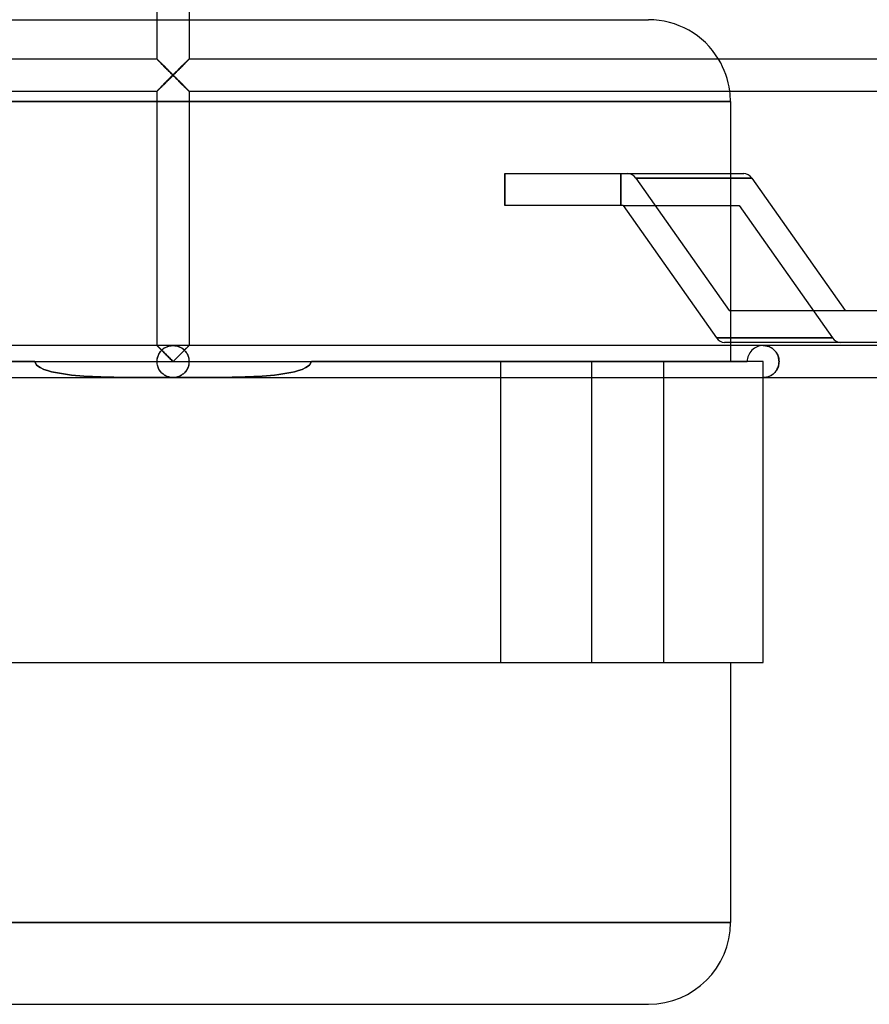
# Model space of a CAD drawing. Header units: millimetres. Extents: x -133 to 133, y -76 to 31.
# Tile 4 of 7: x -10 to 44, y -76 to -14. Entities that reach past the tile are written whole.
import ezdxf

# ---------------------------------------------------------------- set-up
doc = ezdxf.new("R2010")
doc.units = ezdxf.units.MM
doc.layers.add('HIDDEN', color=7, linetype='Continuous')
doc.layers.add('THICK', color=7, linetype='Continuous')

msp = doc.modelspace()

# ---------------------------------------------------------------- linework, layer by layer
at = {"layer": 'HIDDEN'}
for p, q in [((-1, -14.44), (1, -14.44)), ((-0.997, -16.911), (-1, -16.908)), ((-1, -16.908), (-1, -16.908)), ((-1, -16.908), (-1, -16.908)), ((-1, -16.908), (-1, -16.908)), ((-1, -16.908), (-1, -16.908)), ((-1, -16.908), (-0.997, -16.911)), ((-0.997, -16.91), (-1, -16.908)), ((-1, -16.908), (-1, -16.908)), ((-1, -16.908), (-1, -16.908)), ((-1, -16.908), (-1, -16.908)), ((-1, -16.908), (-1, -16.908)), ((-1, -16.908), (-1, -16.908)), ((-1, -16.908), (-1, -16.908)), ((-1, -16.908), (-1, -16.908)), ((-1, -16.908), (-1, -16.908)), ((-0.989, -16.919), (-0.997, -16.91)), ((-0.987, -16.92), (-0.997, -16.911)), ((-0.997, -16.911), (-0.987, -16.92)), ((-0.977, -16.932), (-0.989, -16.919)), ((-0.972, -16.935), (-0.987, -16.92)), ((-0.987, -16.92), (-0.972, -16.935)), ((-0.959, -16.95), (-0.977, -16.932)), ((-0.951, -16.956), (-0.972, -16.935)), ((-0.972, -16.935), (-0.951, -16.956)), ((-0.937, -16.972), (-0.959, -16.95)), ((-0.925, -16.981), (-0.951, -16.956)), ((-0.951, -16.956), (-0.925, -16.981)), ((-0.911, -16.998), (-0.937, -16.972)), ((-0.895, -17.011), (-0.925, -16.981)), ((-0.925, -16.981), (-0.895, -17.011)), ((-0.881, -17.028), (-0.911, -16.998)), ((-0.86, -17.045), (-0.895, -17.011)), ((-0.895, -17.011), (-0.86, -17.045)), ((-0.849, -17.061), (-0.881, -17.028)), ((-0.823, -17.083), (-0.86, -17.045)), ((-0.86, -17.045), (-0.823, -17.083)), ((-0.813, -17.097), (-0.849, -17.061)), ((-0.782, -17.123), (-0.823, -17.083)), ((-0.823, -17.083), (-0.782, -17.123)), ((-0.775, -17.135), (-0.813, -17.097)), ((-0.739, -17.166), (-0.782, -17.123)), ((-0.782, -17.123), (-0.739, -17.166)), ((-0.735, -17.175), (-0.775, -17.135)), ((-0.694, -17.212), (-0.739, -17.166)), ((-0.739, -17.166), (-0.694, -17.212)), ((-0.692, -17.217), (-0.735, -17.175)), ((-0.646, -17.259), (-0.694, -17.212)), ((-0.694, -17.212), (-0.646, -17.259)), ((-0.649, -17.261), (-0.692, -17.217)), ((0.694, -17.212), (0.646, -17.259)), ((0.646, -17.259), (0.694, -17.212)), ((0.692, -17.217), (0.649, -17.261)), ((0.735, -17.175), (0.692, -17.217)), ((0.739, -17.166), (0.694, -17.212)), ((0.694, -17.212), (0.739, -17.166)), ((0.775, -17.135), (0.735, -17.175)), ((0.782, -17.123), (0.739, -17.166)), ((0.739, -17.166), (0.782, -17.123)), ((0.813, -17.097), (0.775, -17.135)), ((0.823, -17.083), (0.782, -17.123)), ((0.782, -17.123), (0.823, -17.083)), ((0.849, -17.061), (0.813, -17.097)), ((0.86, -17.045), (0.823, -17.083)), ((0.823, -17.083), (0.86, -17.045)), ((0.881, -17.028), (0.849, -17.061)), ((0.895, -17.011), (0.86, -17.045)), ((0.86, -17.045), (0.895, -17.011)), ((0.911, -16.998), (0.881, -17.028)), ((0.925, -16.981), (0.895, -17.011)), ((0.895, -17.011), (0.925, -16.981)), ((0.937, -16.972), (0.911, -16.998)), ((0.951, -16.956), (0.925, -16.981)), ((0.925, -16.981), (0.951, -16.956)), ((0.959, -16.95), (0.937, -16.972)), ((0.972, -16.935), (0.951, -16.956)), ((0.951, -16.956), (0.972, -16.935)), ((0.977, -16.932), (0.959, -16.95)), ((0.987, -16.92), (0.972, -16.935)), ((0.972, -16.935), (0.987, -16.92)), ((0.989, -16.919), (0.977, -16.932)), ((0.997, -16.911), (0.987, -16.92)), ((0.987, -16.92), (0.997, -16.911)), ((0.997, -16.91), (0.989, -16.919)), ((1, -16.908), (0.997, -16.911)), ((0.997, -16.911), (1, -16.908)), ((1, -16.908), (0.997, -16.91)), ((1, -16.908), (1, -16.908)), ((1, -16.908), (1, -16.908)), ((1, -16.908), (1, -16.908)), ((1, -16.908), (1, -16.908)), ((1, -16.908), (1, -16.908)), ((1, -16.908), (1, -16.908)), ((1, -16.908), (1, -16.908)), ((1, -16.908), (1, -16.908)), ((1, -16.908), (1, -16.908)), ((1, -16.908), (1, -16.908)), ((1, -16.908), (1, -16.908)), ((1, -16.908), (1, -16.908)), ((-0.603, -17.306), (-0.649, -17.261)), ((-0.597, -17.308), (-0.646, -17.259)), ((-0.646, -17.259), (-0.597, -17.308)), ((-0.557, -17.353), (-0.603, -17.306)), ((-0.547, -17.359), (-0.597, -17.308)), ((-0.597, -17.308), (-0.547, -17.359)), ((-0.509, -17.4), (-0.557, -17.353)), ((-0.495, -17.411), (-0.547, -17.359)), ((-0.547, -17.359), (-0.495, -17.411)), ((-0.461, -17.449), (-0.509, -17.4)), ((-0.442, -17.464), (-0.495, -17.411)), ((-0.495, -17.411), (-0.442, -17.464)), ((-0.411, -17.498), (-0.461, -17.449)), ((-0.389, -17.517), (-0.442, -17.464)), ((-0.442, -17.464), (-0.389, -17.517)), ((-0.361, -17.548), (-0.411, -17.498)), ((-0.334, -17.572), (-0.389, -17.517)), ((-0.389, -17.517), (-0.334, -17.572)), ((-0.311, -17.598), (-0.361, -17.548)), ((-0.279, -17.627), (-0.334, -17.572)), ((-0.334, -17.572), (-0.279, -17.627)), ((-0.26, -17.649), (-0.311, -17.598)), ((-0.224, -17.682), (-0.279, -17.627)), ((-0.279, -17.627), (-0.224, -17.682)), ((-0.208, -17.7), (-0.26, -17.649)), ((-0.168, -17.738), (-0.224, -17.682)), ((-0.224, -17.682), (-0.168, -17.738)), ((-0.156, -17.752), (-0.208, -17.7)), ((-0.112, -17.795), (-0.168, -17.738)), ((-0.168, -17.738), (-0.112, -17.795)), ((-0.104, -17.804), (-0.156, -17.752)), ((-0.056, -17.851), (-0.112, -17.795)), ((-0.112, -17.795), (-0.056, -17.851)), ((-0.052, -17.856), (-0.104, -17.804)), ((0, -17.907), (-0.056, -17.851)), ((-0.056, -17.851), (0, -17.907)), ((0.056, -17.851), (0, -17.907)), ((0, -17.907), (0.056, -17.851)), ((0.104, -17.804), (0.052, -17.856)), ((0.112, -17.795), (0.056, -17.851)), ((0.056, -17.851), (0.112, -17.795)), ((0.156, -17.752), (0.104, -17.804)), ((0.168, -17.738), (0.112, -17.795)), ((0.112, -17.795), (0.168, -17.738)), ((0.208, -17.7), (0.156, -17.752)), ((0.224, -17.682), (0.168, -17.738)), ((0.168, -17.738), (0.224, -17.682)), ((0.26, -17.649), (0.208, -17.7)), ((0.279, -17.627), (0.224, -17.682)), ((0.224, -17.682), (0.279, -17.627)), ((0.311, -17.598), (0.26, -17.649)), ((0.334, -17.572), (0.279, -17.627)), ((0.279, -17.627), (0.334, -17.572)), ((0.361, -17.548), (0.311, -17.598)), ((0.389, -17.517), (0.334, -17.572)), ((0.334, -17.572), (0.389, -17.517)), ((0.411, -17.498), (0.361, -17.548)), ((0.442, -17.464), (0.389, -17.517)), ((0.389, -17.517), (0.442, -17.464)), ((0.461, -17.449), (0.411, -17.498)), ((0.495, -17.411), (0.442, -17.464)), ((0.442, -17.464), (0.495, -17.411)), ((0.509, -17.4), (0.461, -17.449)), ((0.547, -17.359), (0.495, -17.411)), ((0.495, -17.411), (0.547, -17.359)), ((0.557, -17.353), (0.509, -17.4)), ((0.597, -17.308), (0.547, -17.359)), ((0.547, -17.359), (0.597, -17.308)), ((0.603, -17.306), (0.557, -17.353)), ((0.646, -17.259), (0.597, -17.308)), ((0.597, -17.308), (0.646, -17.259)), ((0.649, -17.261), (0.603, -17.306)), ((-0.603, -18.509), (-0.557, -18.462)), ((-0.597, -18.507), (-0.547, -18.456)), ((-0.547, -18.456), (-0.597, -18.507)), ((-0.557, -18.462), (-0.509, -18.415)), ((-0.547, -18.456), (-0.495, -18.404)), ((-0.495, -18.404), (-0.547, -18.456)), ((-0.509, -18.415), (-0.461, -18.366)), ((-0.495, -18.404), (-0.442, -18.351)), ((-0.442, -18.351), (-0.495, -18.404)), ((-0.461, -18.366), (-0.411, -18.317)), ((-0.442, -18.351), (-0.389, -18.298)), ((-0.389, -18.298), (-0.442, -18.351)), ((-0.411, -18.317), (-0.361, -18.267)), ((-0.389, -18.298), (-0.334, -18.243)), ((-0.334, -18.243), (-0.389, -18.298)), ((-0.361, -18.267), (-0.311, -18.217)), ((-0.334, -18.243), (-0.279, -18.188)), ((-0.279, -18.188), (-0.334, -18.243)), ((-0.311, -18.217), (-0.26, -18.166)), ((-0.279, -18.188), (-0.224, -18.133)), ((-0.224, -18.133), (-0.279, -18.188)), ((-0.26, -18.166), (-0.208, -18.115)), ((-0.224, -18.133), (-0.168, -18.077)), ((-0.168, -18.077), (-0.224, -18.133)), ((-0.208, -18.115), (-0.156, -18.063)), ((-0.168, -18.077), (-0.112, -18.02)), ((-0.112, -18.02), (-0.168, -18.077)), ((-0.156, -18.063), (-0.104, -18.011)), ((-0.112, -18.02), (-0.056, -17.964)), ((-0.056, -17.964), (-0.112, -18.02)), ((-0.104, -18.011), (-0.052, -17.959)), ((-0.056, -17.964), (0, -17.907)), ((0, -17.907), (-0.056, -17.964)), ((0, -17.907), (-0.052, -17.856)), ((-0.052, -17.959), (0, -17.907)), ((0.052, -17.856), (0, -17.907)), ((0, -17.907), (0.052, -17.959)), ((0, -17.907), (0.056, -17.964)), ((0.056, -17.964), (0, -17.907)), ((0.052, -17.959), (0.104, -18.011)), ((0.056, -17.964), (0.112, -18.02)), ((0.112, -18.02), (0.056, -17.964)), ((0.104, -18.011), (0.156, -18.063)), ((0.112, -18.02), (0.168, -18.077)), ((0.168, -18.077), (0.112, -18.02)), ((0.156, -18.063), (0.208, -18.115)), ((0.168, -18.077), (0.224, -18.133)), ((0.224, -18.133), (0.168, -18.077)), ((0.208, -18.115), (0.26, -18.166)), ((0.224, -18.133), (0.279, -18.188)), ((0.279, -18.188), (0.224, -18.133)), ((0.26, -18.166), (0.311, -18.217)), ((0.279, -18.188), (0.334, -18.243)), ((0.334, -18.243), (0.279, -18.188)), ((0.311, -18.217), (0.361, -18.267)), ((0.334, -18.243), (0.389, -18.298)), ((0.389, -18.298), (0.334, -18.243)), ((0.361, -18.267), (0.411, -18.317)), ((0.389, -18.298), (0.442, -18.351)), ((0.442, -18.351), (0.389, -18.298)), ((0.411, -18.317), (0.461, -18.366)), ((0.442, -18.351), (0.495, -18.404)), ((0.495, -18.404), (0.442, -18.351)), ((0.461, -18.366), (0.509, -18.415)), ((0.495, -18.404), (0.547, -18.456)), ((0.547, -18.456), (0.495, -18.404)), ((0.509, -18.415), (0.557, -18.462)), ((0.547, -18.456), (0.597, -18.507)), ((0.597, -18.507), (0.547, -18.456)), ((0.557, -18.462), (0.603, -18.509)), ((-1, -18.908), (-0.997, -18.904)), ((-0.997, -18.904), (-1, -18.908)), ((-1, -18.908), (-0.997, -18.905)), ((-1, -18.908), (-1, -18.908)), ((-1, -18.908), (-1, -18.908)), ((-1, -18.908), (-1, -18.908)), ((-1, -18.908), (-1, -18.908)), ((-1, -18.908), (-1, -18.908)), ((-1, -18.908), (-1, -18.908)), ((-1, -18.908), (-1, -18.908)), ((-1, -18.908), (-1, -18.908)), ((-1, -18.908), (-1, -18.908)), ((-1, -18.908), (-1, -18.908)), ((-1, -18.908), (-1, -18.908)), ((-1, -18.908), (-1, -18.908)), ((-0.997, -18.904), (-0.987, -18.895)), ((-0.987, -18.895), (-0.997, -18.904)), ((-0.997, -18.905), (-0.989, -18.896)), ((-0.989, -18.896), (-0.977, -18.883)), ((-0.987, -18.895), (-0.972, -18.88)), ((-0.972, -18.88), (-0.987, -18.895)), ((-0.977, -18.883), (-0.959, -18.865)), ((-0.972, -18.88), (-0.951, -18.859)), ((-0.951, -18.859), (-0.972, -18.88)), ((-0.959, -18.865), (-0.937, -18.843)), ((-0.951, -18.859), (-0.925, -18.834)), ((-0.925, -18.834), (-0.951, -18.859)), ((-0.937, -18.843), (-0.911, -18.817)), ((-0.925, -18.834), (-0.895, -18.804)), ((-0.895, -18.804), (-0.925, -18.834)), ((-0.911, -18.817), (-0.881, -18.787)), ((-0.895, -18.804), (-0.86, -18.77)), ((-0.86, -18.77), (-0.895, -18.804)), ((-0.881, -18.787), (-0.849, -18.754)), ((-0.86, -18.77), (-0.823, -18.732)), ((-0.823, -18.732), (-0.86, -18.77)), ((-0.849, -18.754), (-0.813, -18.718)), ((-0.823, -18.732), (-0.782, -18.692)), ((-0.782, -18.692), (-0.823, -18.732)), ((-0.813, -18.718), (-0.775, -18.68)), ((-0.782, -18.692), (-0.739, -18.649)), ((-0.739, -18.649), (-0.782, -18.692)), ((-0.775, -18.68), (-0.735, -18.64)), ((-0.739, -18.649), (-0.694, -18.603)), ((-0.694, -18.603), (-0.739, -18.649)), ((-0.735, -18.64), (-0.692, -18.598)), ((-0.694, -18.603), (-0.646, -18.556)), ((-0.646, -18.556), (-0.694, -18.603)), ((-0.692, -18.598), (-0.649, -18.554)), ((-0.649, -18.554), (-0.603, -18.509)), ((-0.646, -18.556), (-0.597, -18.507)), ((-0.597, -18.507), (-0.646, -18.556)), ((0.597, -18.507), (0.646, -18.556)), ((0.646, -18.556), (0.597, -18.507)), ((0.603, -18.509), (0.649, -18.554)), ((0.646, -18.556), (0.694, -18.603)), ((0.694, -18.603), (0.646, -18.556)), ((0.649, -18.554), (0.692, -18.598)), ((0.692, -18.598), (0.735, -18.64)), ((0.694, -18.603), (0.739, -18.649)), ((0.739, -18.649), (0.694, -18.603)), ((0.735, -18.64), (0.775, -18.68)), ((0.739, -18.649), (0.782, -18.692)), ((0.782, -18.692), (0.739, -18.649)), ((0.775, -18.68), (0.813, -18.718)), ((0.782, -18.692), (0.823, -18.732)), ((0.823, -18.732), (0.782, -18.692)), ((0.813, -18.718), (0.849, -18.754)), ((0.823, -18.732), (0.86, -18.77)), ((0.86, -18.77), (0.823, -18.732)), ((0.849, -18.754), (0.881, -18.787)), ((0.86, -18.77), (0.895, -18.804)), ((0.895, -18.804), (0.86, -18.77)), ((0.881, -18.787), (0.911, -18.817)), ((0.895, -18.804), (0.925, -18.834)), ((0.925, -18.834), (0.895, -18.804)), ((0.911, -18.817), (0.937, -18.843)), ((0.925, -18.834), (0.951, -18.859)), ((0.951, -18.859), (0.925, -18.834)), ((0.937, -18.843), (0.959, -18.865)), ((0.951, -18.859), (0.972, -18.88)), ((0.972, -18.88), (0.951, -18.859)), ((0.959, -18.865), (0.977, -18.883)), ((0.972, -18.88), (0.987, -18.895)), ((0.987, -18.895), (0.972, -18.88)), ((0.977, -18.883), (0.989, -18.896)), ((0.987, -18.895), (0.997, -18.904)), ((0.997, -18.904), (0.987, -18.895)), ((0.989, -18.896), (0.997, -18.905)), ((0.997, -18.904), (1, -18.908)), ((1, -18.908), (0.997, -18.904)), ((0.997, -18.905), (1, -18.908)), ((1, -18.908), (1, -18.908)), ((1, -18.908), (1, -18.908)), ((1, -18.908), (1, -18.908)), ((1, -18.908), (1, -18.908)), ((1, -18.908), (1, -18.908)), ((1, -18.908), (1, -18.908)), ((1, -18.908), (1, -18.908)), ((1, -18.908), (1, -18.908)), ((1, -18.908), (1, -18.908)), ((1, -18.908), (1, -18.908)), ((1, -18.908), (1, -18.908)), ((1, -18.908), (1, -18.908)), ((0, -19.565), (-34.85, -19.565)), ((-1, -19.565), (0, -19.565)), ((0, -19.565), (1, -19.565)), ((34.85, -19.565), (0, -19.565)), ((20.751, -24.065), (20.751, -26.065)), ((27.999, -24.065), (27.999, -26.065)), ((27.999, -26.065), (27.999, -24.065)), ((28.935, -24.358), (34.773, -32.615)), ((36.182, -24.358), (28.935, -24.358)), ((34.85, -24.065), (34.85, -34.615)), ((28.142, -26.065), (35.389, -26.065)), ((35.389, -26.065), (41.228, -34.322)), ((35.389, -26.065), (41.228, -34.322)), ((41.228, -34.322), (33.98, -34.322)), ((33.98, -34.322), (41.228, -34.322)), ((-0.997, -34.818), (-1, -34.815)), ((-0.999, -34.816), (-1, -34.815)), ((-1, -34.815), (-1, -34.815)), ((-1, -34.815), (-1, -34.815)), ((-1, -34.815), (-1, -34.815)), ((-1, -34.815), (-1, -34.815)), ((-1, -34.815), (-1, -34.815)), ((-1, -34.815), (-1, -34.815)), ((-1, -34.815), (-1, -34.815)), ((-1, -34.815), (-1, -34.815)), ((-1, -34.815), (-1, -34.815)), ((-1, -34.815), (-1, -34.815)), ((-1, -34.815), (-1, -34.815)), ((-1, -34.815), (-1, -34.815)), ((-1, -34.815), (-0.999, -34.816)), ((0, -34.815), (-1, -34.815)), ((-0.995, -34.819), (-0.999, -34.816)), ((-0.999, -34.816), (-0.995, -34.819)), ((-0.99, -34.826), (-0.997, -34.818)), ((-0.99, -34.825), (-0.995, -34.819)), ((-0.995, -34.819), (-0.99, -34.825)), ((-0.982, -34.832), (-0.99, -34.825)), ((-0.99, -34.825), (-0.982, -34.832)), ((-0.977, -34.839), (-0.99, -34.826)), ((-0.972, -34.842), (-0.982, -34.832)), ((-0.982, -34.832), (-0.972, -34.842)), ((-0.959, -34.857), (-0.977, -34.839)), ((-0.96, -34.853), (-0.972, -34.842)), ((-0.972, -34.842), (-0.96, -34.853)), ((-0.947, -34.867), (-0.96, -34.853)), ((-0.96, -34.853), (-0.947, -34.867)), ((-0.937, -34.879), (-0.959, -34.857)), ((-0.932, -34.882), (-0.947, -34.867)), ((-0.947, -34.867), (-0.932, -34.882)), ((-0.911, -34.905), (-0.937, -34.879)), ((-0.915, -34.899), (-0.932, -34.882)), ((-0.932, -34.882), (-0.915, -34.899)), ((-0.896, -34.917), (-0.915, -34.899)), ((-0.915, -34.899), (-0.896, -34.917)), ((-0.882, -34.935), (-0.911, -34.905)), ((-0.876, -34.937), (-0.896, -34.917)), ((-0.896, -34.917), (-0.876, -34.937)), ((-0.849, -34.968), (-0.882, -34.935)), ((-0.855, -34.958), (-0.876, -34.937)), ((-0.876, -34.937), (-0.855, -34.958)), ((-0.833, -34.98), (-0.855, -34.958)), ((-0.855, -34.958), (-0.833, -34.98)), ((-0.814, -35.003), (-0.849, -34.968)), ((-0.809, -35.004), (-0.833, -34.98)), ((-0.833, -34.98), (-0.809, -35.004)), ((-0.776, -35.042), (-0.814, -35.003)), ((-0.785, -35.028), (-0.809, -35.004)), ((-0.809, -35.004), (-0.785, -35.028)), ((-0.759, -35.053), (-0.785, -35.028)), ((-0.785, -35.028), (-0.759, -35.053)), ((-0.735, -35.082), (-0.776, -35.042)), ((-0.733, -35.08), (-0.759, -35.053)), ((-0.759, -35.053), (-0.733, -35.08)), ((-0.693, -35.124), (-0.735, -35.082)), ((-0.706, -35.107), (-0.733, -35.08)), ((-0.733, -35.08), (-0.706, -35.107)), ((-0.703, -35.104), (-0.661, -35.064)), ((-0.661, -35.064), (-0.617, -35.028)), ((-0.617, -35.028), (-0.571, -34.994)), ((-0.571, -34.994), (-0.525, -34.964)), ((-0.525, -34.964), (-0.477, -34.936)), ((-0.477, -34.936), (-0.428, -34.911)), ((-0.428, -34.911), (-0.377, -34.889)), ((-0.377, -34.889), (-0.326, -34.87)), ((-0.326, -34.87), (-0.273, -34.853)), ((-0.273, -34.853), (-0.22, -34.839)), ((-0.22, -34.839), (-0.166, -34.829)), ((-0.166, -34.829), (-0.111, -34.821)), ((-0.111, -34.821), (-0.055, -34.817)), ((-0.055, -34.817), (0, -34.815)), ((0, -34.815), (0.055, -34.817)), ((1, -34.815), (0, -34.815)), ((0.055, -34.817), (0.111, -34.821)), ((0.111, -34.821), (0.166, -34.829)), ((0.166, -34.829), (0.22, -34.839)), ((0.22, -34.839), (0.273, -34.853)), ((0.273, -34.853), (0.326, -34.87)), ((0.326, -34.87), (0.377, -34.889)), ((0.377, -34.889), (0.428, -34.911)), ((0.428, -34.911), (0.477, -34.936)), ((0.477, -34.936), (0.525, -34.964)), ((0.525, -34.964), (0.571, -34.994)), ((0.571, -34.994), (0.617, -35.028)), ((0.617, -35.028), (0.661, -35.064)), ((0.661, -35.064), (0.703, -35.104)), ((0.735, -35.082), (0.693, -35.124)), ((0.733, -35.08), (0.706, -35.107)), ((0.706, -35.107), (0.733, -35.08)), ((0.759, -35.053), (0.733, -35.08)), ((0.733, -35.08), (0.759, -35.053)), ((0.776, -35.042), (0.735, -35.082)), ((0.785, -35.028), (0.759, -35.053)), ((0.759, -35.053), (0.785, -35.028)), ((0.814, -35.003), (0.776, -35.042)), ((0.809, -35.004), (0.785, -35.028)), ((0.785, -35.028), (0.809, -35.004)), ((0.833, -34.98), (0.809, -35.004)), ((0.809, -35.004), (0.833, -34.98)), ((0.849, -34.968), (0.814, -35.003)), ((0.855, -34.958), (0.833, -34.98)), ((0.833, -34.98), (0.855, -34.958)), ((0.882, -34.935), (0.849, -34.968)), ((0.876, -34.937), (0.855, -34.958)), ((0.855, -34.958), (0.876, -34.937)), ((0.896, -34.917), (0.876, -34.937)), ((0.876, -34.937), (0.896, -34.917)), ((0.911, -34.905), (0.882, -34.935)), ((0.915, -34.899), (0.896, -34.917)), ((0.896, -34.917), (0.915, -34.899)), ((0.937, -34.879), (0.911, -34.905)), ((0.932, -34.882), (0.915, -34.899)), ((0.915, -34.899), (0.932, -34.882)), ((0.947, -34.867), (0.932, -34.882)), ((0.932, -34.882), (0.947, -34.867)), ((0.959, -34.857), (0.937, -34.879)), ((0.96, -34.853), (0.947, -34.867)), ((0.947, -34.867), (0.96, -34.853)), ((0.977, -34.839), (0.959, -34.857)), ((0.972, -34.842), (0.96, -34.853)), ((0.96, -34.853), (0.972, -34.842)), ((0.982, -34.832), (0.972, -34.842)), ((0.972, -34.842), (0.982, -34.832)), ((0.99, -34.826), (0.977, -34.839)), ((0.99, -34.825), (0.982, -34.832)), ((0.982, -34.832), (0.99, -34.825)), ((0.997, -34.818), (0.99, -34.826)), ((0.995, -34.819), (0.99, -34.825)), ((0.99, -34.825), (0.995, -34.819)), ((0.999, -34.816), (0.995, -34.819)), ((0.995, -34.819), (0.999, -34.816)), ((1, -34.815), (0.997, -34.818)), ((1, -34.815), (0.999, -34.816)), ((0.999, -34.816), (1, -34.815)), ((1, -34.815), (1, -34.815)), ((1, -34.815), (1, -34.815)), ((1, -34.815), (1, -34.815)), ((1, -34.815), (1, -34.815)), ((1, -34.815), (1, -34.815)), ((1, -34.815), (1, -34.815)), ((1, -34.815), (1, -34.815)), ((1, -34.815), (1, -34.815)), ((1, -34.815), (1, -34.815)), ((1, -34.815), (1, -34.815)), ((1, -34.815), (1, -34.815)), ((1, -34.815), (1, -34.815)), ((34.85, -34.815), (34.85, -35.815)), ((36.9, -34.815), (36.95, -34.816)), ((36.952, -34.816), (36.9, -34.815)), ((36.95, -34.816), (37, -34.82)), ((37.004, -34.82), (36.952, -34.816)), ((37, -34.82), (37.05, -34.826)), ((37.056, -34.827), (37.004, -34.82)), ((37.05, -34.826), (37.1, -34.835)), ((37.107, -34.837), (37.056, -34.827)), ((37.1, -34.835), (37.149, -34.847)), ((37.158, -34.849), (37.107, -34.837)), ((37.149, -34.847), (37.198, -34.861)), ((37.209, -34.864), (37.158, -34.849)), ((37.198, -34.861), (37.246, -34.877)), ((37.259, -34.882), (37.209, -34.864)), ((37.246, -34.877), (37.294, -34.897)), ((37.309, -34.903), (37.259, -34.882)), ((37.294, -34.897), (37.342, -34.919)), ((37.358, -34.927), (37.309, -34.903)), ((37.342, -34.919), (37.388, -34.944)), ((37.406, -34.954), (37.358, -34.927)), ((37.388, -34.944), (37.434, -34.972)), ((37.453, -34.985), (37.406, -34.954)), ((37.434, -34.972), (37.479, -35.003)), ((37.499, -35.018), (37.453, -34.985)), ((37.479, -35.003), (37.522, -35.036)), ((37.543, -35.054), (37.499, -35.018)), ((37.522, -35.036), (37.564, -35.073)), ((37.587, -35.094), (37.543, -35.054)), ((37.564, -35.073), (37.605, -35.113)), ((-0.997, -35.744), (-0.99, -35.673)), ((-0.996, -35.722), (-0.99, -35.676)), ((-0.99, -35.673), (-0.977, -35.604)), ((-0.99, -35.676), (-0.983, -35.63)), ((-0.983, -35.63), (-0.973, -35.586)), ((-0.977, -35.604), (-0.96, -35.537)), ((-0.973, -35.586), (-0.962, -35.541)), ((-0.962, -35.541), (-0.949, -35.498)), ((-0.96, -35.537), (-0.939, -35.472)), ((-0.949, -35.498), (-0.933, -35.456)), ((-0.939, -35.472), (-0.914, -35.41)), ((-0.933, -35.456), (-0.917, -35.416)), ((-0.917, -35.416), (-0.899, -35.376)), ((-0.914, -35.41), (-0.886, -35.351)), ((-0.899, -35.376), (-0.879, -35.338)), ((-0.886, -35.351), (-0.854, -35.295)), ((-0.879, -35.338), (-0.858, -35.302)), ((-0.858, -35.302), (-0.836, -35.267)), ((-0.854, -35.295), (-0.82, -35.242)), ((-0.836, -35.267), (-0.813, -35.232)), ((-0.82, -35.242), (-0.783, -35.193)), ((-0.813, -35.232), (-0.788, -35.199)), ((-0.788, -35.199), (-0.762, -35.167)), ((-0.783, -35.193), (-0.744, -35.147)), ((-0.762, -35.167), (-0.735, -35.137)), ((-0.744, -35.147), (-0.703, -35.104)), ((-0.735, -35.137), (-0.706, -35.107)), ((-0.649, -35.168), (-0.693, -35.124)), ((-0.604, -35.213), (-0.649, -35.168)), ((-0.558, -35.259), (-0.604, -35.213)), ((-0.51, -35.307), (-0.558, -35.259)), ((-0.461, -35.356), (-0.51, -35.307)), ((-0.412, -35.405), (-0.461, -35.356)), ((-0.362, -35.455), (-0.412, -35.405)), ((-0.311, -35.505), (-0.362, -35.455)), ((-0.26, -35.556), (-0.311, -35.505)), ((-0.208, -35.608), (-0.26, -35.556)), ((-0.156, -35.659), (-0.208, -35.608)), ((-0.104, -35.711), (-0.156, -35.659)), ((0.156, -35.659), (0.104, -35.711)), ((0.208, -35.608), (0.156, -35.659)), ((0.26, -35.556), (0.208, -35.608)), ((0.311, -35.505), (0.26, -35.556)), ((0.362, -35.455), (0.311, -35.505)), ((0.412, -35.405), (0.362, -35.455)), ((0.461, -35.356), (0.412, -35.405)), ((0.51, -35.307), (0.461, -35.356)), ((0.558, -35.259), (0.51, -35.307)), ((0.604, -35.213), (0.558, -35.259)), ((0.649, -35.168), (0.604, -35.213)), ((0.693, -35.124), (0.649, -35.168)), ((0.703, -35.104), (0.744, -35.147)), ((0.706, -35.107), (0.735, -35.137)), ((0.735, -35.137), (0.762, -35.167)), ((0.744, -35.147), (0.783, -35.193)), ((0.762, -35.167), (0.788, -35.199)), ((0.783, -35.193), (0.82, -35.242)), ((0.788, -35.199), (0.813, -35.232)), ((0.813, -35.232), (0.836, -35.267)), ((0.82, -35.242), (0.854, -35.295)), ((0.836, -35.267), (0.858, -35.302)), ((0.854, -35.295), (0.886, -35.351)), ((0.858, -35.302), (0.879, -35.338)), ((0.879, -35.338), (0.899, -35.376)), ((0.886, -35.351), (0.914, -35.41)), ((0.899, -35.376), (0.917, -35.416)), ((0.914, -35.41), (0.939, -35.472)), ((0.917, -35.416), (0.933, -35.456)), ((0.933, -35.456), (0.949, -35.498)), ((0.939, -35.472), (0.96, -35.537)), ((0.949, -35.498), (0.962, -35.541)), ((0.96, -35.537), (0.977, -35.604)), ((0.962, -35.541), (0.973, -35.586)), ((0.973, -35.586), (0.983, -35.63)), ((0.977, -35.604), (0.99, -35.673)), ((0.983, -35.63), (0.99, -35.676)), ((0.99, -35.673), (0.997, -35.744)), ((0.99, -35.676), (0.996, -35.722)), ((37.628, -35.137), (37.587, -35.094)), ((37.605, -35.113), (37.644, -35.156)), ((37.668, -35.184), (37.628, -35.137)), ((37.644, -35.156), (37.682, -35.202)), ((37.705, -35.234), (37.668, -35.184)), ((37.682, -35.202), (37.717, -35.251)), ((37.74, -35.287), (37.705, -35.234)), ((37.717, -35.251), (37.75, -35.304)), ((37.772, -35.344), (37.74, -35.287)), ((37.75, -35.304), (37.78, -35.359)), ((37.801, -35.404), (37.772, -35.344)), ((37.78, -35.359), (37.807, -35.418)), ((37.826, -35.467), (37.801, -35.404)), ((37.807, -35.418), (37.83, -35.479)), ((37.847, -35.533), (37.826, -35.467)), ((37.83, -35.479), (37.85, -35.543)), ((37.864, -35.601), (37.847, -35.533)), ((37.85, -35.543), (37.866, -35.609)), ((37.877, -35.671), (37.864, -35.601)), ((37.866, -35.609), (37.877, -35.677)), ((37.884, -35.743), (37.877, -35.671)), ((37.877, -35.677), (37.884, -35.745)), ((-35.9, -35.815), (35.9, -35.815)), ((-8.649, -35.815), (-20.5, -35.815)), ((-8.532, -36.044), (-8.649, -35.815)), ((-8.649, -35.815), (-8.532, -36.044)), ((-8.312, -36.196), (-8.532, -36.044)), ((-8.532, -36.044), (-8.312, -36.196)), ((-8.076, -36.302), (-8.312, -36.196)), ((-8.312, -36.196), (-8.076, -36.302)), ((-7.84, -36.382), (-8.076, -36.302)), ((-8.076, -36.302), (-7.84, -36.382)), ((-1, -35.815), (-0.997, -35.744)), ((-1, -35.815), (-0.999, -35.768)), ((-0.997, -35.891), (-1, -35.815)), ((-0.997, -35.888), (-1, -35.815)), ((-0.999, -35.768), (-0.996, -35.722)), ((-0.989, -35.96), (-0.997, -35.888)), ((-0.989, -35.966), (-0.997, -35.891)), ((-0.977, -36.03), (-0.989, -35.96)), ((-0.975, -36.039), (-0.989, -35.966)), ((-0.959, -36.098), (-0.977, -36.03)), ((-0.956, -36.11), (-0.975, -36.039)), ((-0.937, -36.164), (-0.959, -36.098)), ((-0.932, -36.178), (-0.956, -36.11)), ((-0.911, -36.227), (-0.937, -36.164)), ((-0.904, -36.242), (-0.932, -36.178)), ((-0.881, -36.287), (-0.911, -36.227)), ((-0.872, -36.304), (-0.904, -36.242)), ((-0.849, -36.344), (-0.881, -36.287)), ((-0.837, -36.362), (-0.872, -36.304)), ((-0.052, -35.763), (-0.104, -35.711)), ((0, -35.815), (-0.052, -35.763)), ((0.052, -35.763), (0, -35.815)), ((0.104, -35.711), (0.052, -35.763)), ((0.872, -36.304), (0.837, -36.362)), ((0.881, -36.287), (0.849, -36.344)), ((0.904, -36.242), (0.872, -36.304)), ((0.911, -36.227), (0.881, -36.287)), ((0.932, -36.178), (0.904, -36.242)), ((0.937, -36.164), (0.911, -36.227)), ((0.956, -36.11), (0.932, -36.178)), ((0.959, -36.098), (0.937, -36.164)), ((0.975, -36.039), (0.956, -36.11)), ((0.977, -36.03), (0.959, -36.098)), ((0.989, -35.966), (0.975, -36.039)), ((0.989, -35.96), (0.977, -36.03)), ((0.997, -35.888), (0.989, -35.96)), ((0.997, -35.891), (0.989, -35.966)), ((0.996, -35.722), (0.999, -35.768)), ((0.997, -35.744), (1, -35.815)), ((1, -35.815), (0.997, -35.891)), ((1, -35.815), (0.997, -35.888)), ((0.999, -35.768), (1, -35.815)), ((8.076, -36.302), (7.84, -36.382)), ((7.84, -36.382), (8.076, -36.302)), ((8.312, -36.196), (8.076, -36.302)), ((8.076, -36.302), (8.312, -36.196)), ((8.532, -36.044), (8.312, -36.196)), ((8.312, -36.196), (8.532, -36.044)), ((8.649, -35.815), (8.532, -36.044)), ((8.532, -36.044), (8.649, -35.815)), ((20.5, -35.815), (8.649, -35.815)), ((20.5, -36.815), (20.5, -35.815)), ((36.9, -35.815), (20.5, -35.815)), ((20.5, -54.625), (20.5, -35.815)), ((26.162, -35.815), (26.162, -54.625)), ((26.162, -35.815), (26.162, -54.625)), ((30.662, -35.815), (30.662, -54.625)), ((30.662, -35.815), (30.662, -54.625)), ((36.9, -35.815), (36.9, -35.815)), ((36.9, -35.815), (36.9, -35.815)), ((36.9, -36.815), (36.9, -35.815)), ((37.772, -36.286), (37.74, -36.343)), ((37.75, -36.326), (37.78, -36.271)), ((37.801, -36.226), (37.772, -36.286)), ((37.78, -36.271), (37.807, -36.212)), ((37.826, -36.163), (37.801, -36.226)), ((37.807, -36.212), (37.83, -36.151)), ((37.847, -36.097), (37.826, -36.163)), ((37.83, -36.151), (37.85, -36.087)), ((37.864, -36.029), (37.847, -36.097)), ((37.85, -36.087), (37.866, -36.021)), ((37.877, -35.959), (37.864, -36.029)), ((37.866, -36.021), (37.877, -35.953)), ((37.877, -35.953), (37.884, -35.885)), ((37.884, -35.887), (37.877, -35.959)), ((37.887, -35.815), (37.884, -35.743)), ((37.884, -35.745), (37.887, -35.815)), ((37.887, -35.815), (37.884, -35.887)), ((37.884, -35.885), (37.887, -35.815)), ((-7.6, -36.448), (-7.84, -36.382)), ((-7.84, -36.382), (-7.6, -36.448)), ((-7.356, -36.503), (-7.6, -36.448)), ((-7.6, -36.448), (-7.356, -36.503)), ((-7.109, -36.55), (-7.356, -36.503)), ((-7.356, -36.503), (-7.109, -36.55)), ((-6.859, -36.59), (-7.109, -36.55)), ((-7.109, -36.55), (-6.859, -36.59)), ((-6.607, -36.625), (-6.859, -36.59)), ((-6.859, -36.59), (-6.607, -36.625)), ((-6.351, -36.655), (-6.607, -36.625)), ((-6.607, -36.625), (-6.351, -36.655)), ((-6.094, -36.681), (-6.351, -36.655)), ((-6.351, -36.655), (-6.094, -36.681)), ((-5.834, -36.704), (-6.094, -36.681)), ((-6.094, -36.681), (-5.834, -36.704)), ((-5.572, -36.724), (-5.834, -36.704)), ((-5.834, -36.704), (-5.572, -36.724)), ((-5.308, -36.74), (-5.572, -36.724)), ((-5.572, -36.724), (-5.308, -36.74)), ((-5.043, -36.755), (-5.308, -36.74)), ((-5.308, -36.74), (-5.043, -36.755)), ((-4.777, -36.767), (-5.043, -36.755)), ((-5.043, -36.755), (-4.777, -36.767)), ((-4.509, -36.777), (-4.777, -36.767)), ((-4.777, -36.767), (-4.509, -36.777)), ((-4.24, -36.785), (-4.509, -36.777)), ((-4.509, -36.777), (-4.24, -36.785)), ((-3.971, -36.792), (-4.24, -36.785)), ((-4.24, -36.785), (-3.971, -36.792)), ((-3.701, -36.798), (-3.971, -36.792)), ((-3.971, -36.792), (-3.701, -36.798)), ((-3.43, -36.802), (-3.701, -36.798)), ((-3.701, -36.798), (-3.43, -36.802)), ((-3.16, -36.806), (-3.43, -36.802)), ((-3.43, -36.802), (-3.16, -36.806)), ((-2.89, -36.809), (-3.16, -36.806)), ((-3.16, -36.806), (-2.89, -36.809)), ((-2.62, -36.811), (-2.89, -36.809)), ((-2.89, -36.809), (-2.62, -36.811)), ((-2.352, -36.812), (-2.62, -36.811)), ((-2.62, -36.811), (-2.352, -36.812)), ((-2.084, -36.813), (-2.352, -36.812)), ((-2.352, -36.812), (-2.084, -36.813)), ((-1.817, -36.814), (-2.084, -36.813)), ((-2.084, -36.813), (-1.817, -36.814)), ((-1.552, -36.815), (-1.817, -36.814)), ((-1.817, -36.814), (-1.552, -36.815)), ((-1.288, -36.815), (-1.552, -36.815)), ((-1.552, -36.815), (-1.288, -36.815)), ((-1.026, -36.815), (-1.288, -36.815)), ((-1.288, -36.815), (-1.026, -36.815)), ((-0.766, -36.815), (-1.026, -36.815)), ((-1.026, -36.815), (-0.766, -36.815)), ((-0.813, -36.397), (-0.849, -36.344)), ((-0.799, -36.416), (-0.837, -36.362)), ((-0.775, -36.447), (-0.813, -36.397)), ((-0.759, -36.466), (-0.799, -36.416)), ((-0.735, -36.493), (-0.775, -36.447)), ((-0.508, -36.815), (-0.766, -36.815)), ((-0.766, -36.815), (-0.508, -36.815)), ((-0.716, -36.513), (-0.759, -36.466)), ((-0.692, -36.536), (-0.735, -36.493)), ((-0.672, -36.556), (-0.716, -36.513)), ((-0.649, -36.576), (-0.692, -36.536)), ((-0.625, -36.595), (-0.672, -36.556)), ((-0.603, -36.612), (-0.649, -36.576)), ((-0.578, -36.631), (-0.625, -36.595)), ((-0.557, -36.646), (-0.603, -36.612)), ((-0.528, -36.664), (-0.578, -36.631)), ((-0.509, -36.676), (-0.557, -36.646)), ((-0.478, -36.693), (-0.528, -36.664)), ((-0.461, -36.703), (-0.509, -36.676)), ((-0.253, -36.815), (-0.508, -36.815)), ((-0.508, -36.815), (-0.253, -36.815)), ((-0.427, -36.719), (-0.478, -36.693)), ((-0.411, -36.726), (-0.461, -36.703)), ((-0.375, -36.742), (-0.427, -36.719)), ((-0.361, -36.747), (-0.411, -36.726)), ((-0.323, -36.761), (-0.375, -36.742)), ((-0.311, -36.765), (-0.361, -36.747)), ((-0.27, -36.778), (-0.323, -36.761)), ((-0.26, -36.781), (-0.311, -36.765)), ((-0.216, -36.791), (-0.27, -36.778)), ((-0.208, -36.793), (-0.26, -36.781)), ((0, -36.815), (-0.253, -36.815)), ((-0.253, -36.815), (0, -36.815)), ((-0.163, -36.802), (-0.216, -36.791)), ((-0.156, -36.803), (-0.208, -36.793)), ((-0.108, -36.809), (-0.163, -36.802)), ((-0.104, -36.81), (-0.156, -36.803)), ((-0.054, -36.814), (-0.108, -36.809)), ((-0.052, -36.814), (-0.104, -36.81)), ((0, -36.815), (-0.054, -36.814)), ((0, -36.815), (-0.052, -36.814)), ((0.054, -36.814), (0, -36.815)), ((0.052, -36.814), (0, -36.815)), ((0.253, -36.815), (0, -36.815)), ((0, -36.815), (0.253, -36.815)), ((0.104, -36.81), (0.052, -36.814)), ((0.108, -36.809), (0.054, -36.814)), ((0.156, -36.803), (0.104, -36.81)), ((0.163, -36.802), (0.108, -36.809)), ((0.208, -36.793), (0.156, -36.803)), ((0.216, -36.791), (0.163, -36.802)), ((0.26, -36.781), (0.208, -36.793)), ((0.27, -36.778), (0.216, -36.791)), ((0.508, -36.815), (0.253, -36.815)), ((0.253, -36.815), (0.508, -36.815)), ((0.311, -36.765), (0.26, -36.781)), ((0.323, -36.761), (0.27, -36.778)), ((0.361, -36.747), (0.311, -36.765)), ((0.375, -36.742), (0.323, -36.761)), ((0.411, -36.726), (0.361, -36.747)), ((0.427, -36.719), (0.375, -36.742)), ((0.461, -36.703), (0.411, -36.726)), ((0.478, -36.693), (0.427, -36.719)), ((0.509, -36.676), (0.461, -36.703)), ((0.528, -36.664), (0.478, -36.693)), ((0.766, -36.815), (0.508, -36.815)), ((0.508, -36.815), (0.766, -36.815)), ((0.557, -36.646), (0.509, -36.676)), ((0.578, -36.631), (0.528, -36.664)), ((0.603, -36.612), (0.557, -36.646)), ((0.625, -36.595), (0.578, -36.631)), ((0.649, -36.576), (0.603, -36.612)), ((0.672, -36.556), (0.625, -36.595)), ((0.692, -36.536), (0.649, -36.576)), ((0.716, -36.513), (0.672, -36.556)), ((0.735, -36.493), (0.692, -36.536)), ((0.759, -36.466), (0.716, -36.513)), ((0.775, -36.447), (0.735, -36.493)), ((0.799, -36.416), (0.759, -36.466)), ((1.026, -36.815), (0.766, -36.815)), ((0.766, -36.815), (1.026, -36.815)), ((0.813, -36.397), (0.775, -36.447)), ((0.837, -36.362), (0.799, -36.416)), ((0.849, -36.344), (0.813, -36.397)), ((1.288, -36.815), (1.026, -36.815)), ((1.026, -36.815), (1.288, -36.815)), ((1.552, -36.815), (1.288, -36.815)), ((1.288, -36.815), (1.552, -36.815)), ((1.817, -36.814), (1.552, -36.815)), ((1.552, -36.815), (1.817, -36.814)), ((2.084, -36.813), (1.817, -36.814)), ((1.817, -36.814), (2.084, -36.813)), ((2.352, -36.812), (2.084, -36.813)), ((2.084, -36.813), (2.352, -36.812)), ((2.62, -36.811), (2.352, -36.812)), ((2.352, -36.812), (2.62, -36.811)), ((2.89, -36.809), (2.62, -36.811)), ((2.62, -36.811), (2.89, -36.809)), ((3.16, -36.806), (2.89, -36.809)), ((2.89, -36.809), (3.16, -36.806)), ((3.43, -36.802), (3.16, -36.806)), ((3.16, -36.806), (3.43, -36.802)), ((3.701, -36.798), (3.43, -36.802)), ((3.43, -36.802), (3.701, -36.798)), ((3.971, -36.792), (3.701, -36.798)), ((3.701, -36.798), (3.971, -36.792)), ((4.24, -36.785), (3.971, -36.792)), ((3.971, -36.792), (4.24, -36.785)), ((4.509, -36.777), (4.24, -36.785)), ((4.24, -36.785), (4.509, -36.777)), ((4.777, -36.767), (4.509, -36.777)), ((4.509, -36.777), (4.777, -36.767)), ((5.043, -36.755), (4.777, -36.767)), ((4.777, -36.767), (5.043, -36.755)), ((5.308, -36.74), (5.043, -36.755)), ((5.043, -36.755), (5.308, -36.74)), ((5.572, -36.724), (5.308, -36.74)), ((5.308, -36.74), (5.572, -36.724)), ((5.834, -36.704), (5.572, -36.724)), ((5.572, -36.724), (5.834, -36.704)), ((6.094, -36.681), (5.834, -36.704)), ((5.834, -36.704), (6.094, -36.681)), ((6.351, -36.655), (6.094, -36.681)), ((6.094, -36.681), (6.351, -36.655)), ((6.607, -36.625), (6.351, -36.655)), ((6.351, -36.655), (6.607, -36.625)), ((6.859, -36.59), (6.607, -36.625)), ((6.607, -36.625), (6.859, -36.59)), ((7.109, -36.55), (6.859, -36.59)), ((6.859, -36.59), (7.109, -36.55)), ((7.356, -36.503), (7.109, -36.55)), ((7.109, -36.55), (7.356, -36.503)), ((7.6, -36.448), (7.356, -36.503)), ((7.356, -36.503), (7.6, -36.448)), ((7.84, -36.382), (7.6, -36.448)), ((7.6, -36.448), (7.84, -36.382)), ((36.952, -36.814), (36.9, -36.815)), ((36.9, -36.815), (36.95, -36.814)), ((36.95, -36.814), (37, -36.81)), ((37.004, -36.81), (36.952, -36.814)), ((37, -36.81), (37.05, -36.804)), ((37.056, -36.803), (37.004, -36.81)), ((37.05, -36.804), (37.1, -36.795)), ((37.107, -36.793), (37.056, -36.803)), ((37.1, -36.795), (37.149, -36.783)), ((37.158, -36.781), (37.107, -36.793)), ((37.149, -36.783), (37.198, -36.769)), ((37.209, -36.766), (37.158, -36.781)), ((37.198, -36.769), (37.246, -36.753)), ((37.259, -36.748), (37.209, -36.766)), ((37.246, -36.753), (37.294, -36.733)), ((37.309, -36.727), (37.259, -36.748)), ((37.294, -36.733), (37.342, -36.711)), ((37.358, -36.703), (37.309, -36.727)), ((37.342, -36.711), (37.388, -36.686)), ((37.406, -36.676), (37.358, -36.703)), ((37.388, -36.686), (37.434, -36.658)), ((37.453, -36.645), (37.406, -36.676)), ((37.434, -36.658), (37.479, -36.627)), ((37.499, -36.612), (37.453, -36.645)), ((37.479, -36.627), (37.522, -36.594)), ((37.543, -36.576), (37.499, -36.612)), ((37.522, -36.594), (37.564, -36.557)), ((37.587, -36.536), (37.543, -36.576)), ((37.564, -36.557), (37.605, -36.517)), ((37.628, -36.493), (37.587, -36.536)), ((37.605, -36.517), (37.644, -36.474)), ((37.668, -36.446), (37.628, -36.493)), ((37.644, -36.474), (37.682, -36.428)), ((37.705, -36.396), (37.668, -36.446)), ((37.682, -36.428), (37.717, -36.379)), ((37.74, -36.343), (37.705, -36.396)), ((37.717, -36.379), (37.75, -36.326)), ((36.9, -54.625), (36.9, -54.625)), ((0, -70.875), (-34.85, -70.875)), ((34.85, -70.875), (0, -70.875))]:
    msp.add_line(p, q, dxfattribs=at)
for centre, radius, start, end in [((29.725, -19.565), 5.125, 7.37093, 31.23416), ((36.9, -35.815), 1, 89.99987, 179.99996)]:
    msp.add_arc(centre, radius, start, end, dxfattribs=at)
for centre, major_axis, ratio, start_param, end_param in [((28.435, -25.065), (0, 1), 0.707107, -0.785398, 0), ((41.728, -33.615), (0, -1), 0.707107, -0.785398, 0), ((41.728, -33.615), (0, -1), 0.707107, -0.785398, 0), ((0, -35.815), (0, -1), 1, 2.357722, 3.925463)]:
    msp.add_ellipse(centre, major_axis=major_axis, ratio=ratio, start_param=start_param, end_param=end_param, dxfattribs=at)
at = {"layer": 'THICK'}
for p, q in [((-1, -16.908), (-1, -1)), ((1, -1), (1, -16.908)), ((-29.725, -14.44), (-1, -14.44)), ((1, -14.44), (29.725, -14.44)), ((-1, -16.908), (-116.046, -16.908)), ((-1, -16.908), (-0.997, -16.91)), ((-0.997, -16.91), (-0.989, -16.919)), ((-0.989, -16.919), (-0.977, -16.932)), ((-0.977, -16.932), (-0.959, -16.95)), ((-0.959, -16.95), (-0.937, -16.972)), ((-0.937, -16.972), (-0.911, -16.998)), ((-0.911, -16.998), (-0.881, -17.028)), ((-0.881, -17.028), (-0.849, -17.061)), ((-0.849, -17.061), (-0.813, -17.097)), ((-0.813, -17.097), (-0.775, -17.135)), ((-0.775, -17.135), (-0.735, -17.175)), ((-0.735, -17.175), (-0.692, -17.217)), ((-0.692, -17.217), (-0.649, -17.261)), ((0.649, -17.261), (0.692, -17.217)), ((0.692, -17.217), (0.735, -17.175)), ((0.735, -17.175), (0.775, -17.135)), ((0.775, -17.135), (0.813, -17.097)), ((0.813, -17.097), (0.849, -17.061)), ((0.849, -17.061), (0.881, -17.028)), ((0.881, -17.028), (0.911, -16.998)), ((0.911, -16.998), (0.937, -16.972)), ((0.937, -16.972), (0.959, -16.95)), ((0.959, -16.95), (0.977, -16.932)), ((0.977, -16.932), (0.989, -16.919)), ((0.989, -16.919), (0.997, -16.91)), ((0.997, -16.91), (1, -16.908)), ((116.046, -16.908), (1, -16.908)), ((-0.649, -17.261), (-0.603, -17.306)), ((-0.603, -17.306), (-0.557, -17.353)), ((-0.557, -17.353), (-0.509, -17.4)), ((-0.509, -17.4), (-0.461, -17.449)), ((-0.461, -17.449), (-0.411, -17.498)), ((-0.411, -17.498), (-0.361, -17.548)), ((-0.361, -17.548), (-0.311, -17.598)), ((-0.311, -17.598), (-0.26, -17.649)), ((-0.26, -17.649), (-0.208, -17.7)), ((-0.208, -17.7), (-0.156, -17.752)), ((-0.156, -17.752), (-0.104, -17.804)), ((-0.104, -17.804), (-0.052, -17.856)), ((0.052, -17.856), (0.104, -17.804)), ((0.104, -17.804), (0.156, -17.752)), ((0.156, -17.752), (0.208, -17.7)), ((0.208, -17.7), (0.26, -17.649)), ((0.26, -17.649), (0.311, -17.598)), ((0.311, -17.598), (0.361, -17.548)), ((0.361, -17.548), (0.411, -17.498)), ((0.411, -17.498), (0.461, -17.449)), ((0.461, -17.449), (0.509, -17.4)), ((0.509, -17.4), (0.557, -17.353)), ((0.557, -17.353), (0.603, -17.306)), ((0.603, -17.306), (0.649, -17.261)), ((-0.557, -18.462), (-0.603, -18.509)), ((-0.509, -18.415), (-0.557, -18.462)), ((-0.461, -18.366), (-0.509, -18.415)), ((-0.411, -18.317), (-0.461, -18.366)), ((-0.361, -18.267), (-0.411, -18.317)), ((-0.311, -18.217), (-0.361, -18.267)), ((-0.26, -18.166), (-0.311, -18.217)), ((-0.208, -18.115), (-0.26, -18.166)), ((-0.156, -18.063), (-0.208, -18.115)), ((-0.104, -18.011), (-0.156, -18.063)), ((-0.052, -17.959), (-0.104, -18.011)), ((-0.052, -17.856), (0, -17.907)), ((0, -17.907), (-0.052, -17.959)), ((0, -17.907), (0.052, -17.856)), ((0.052, -17.959), (0, -17.907)), ((0.104, -18.011), (0.052, -17.959)), ((0.156, -18.063), (0.104, -18.011)), ((0.208, -18.115), (0.156, -18.063)), ((0.26, -18.166), (0.208, -18.115)), ((0.311, -18.217), (0.26, -18.166)), ((0.361, -18.267), (0.311, -18.217)), ((0.411, -18.317), (0.361, -18.267)), ((0.461, -18.366), (0.411, -18.317)), ((0.509, -18.415), (0.461, -18.366)), ((0.557, -18.462), (0.509, -18.415)), ((0.603, -18.509), (0.557, -18.462)), ((-116.046, -18.908), (-1, -18.908)), ((-0.997, -18.905), (-1, -18.908)), ((-1, -34.815), (-1, -18.908)), ((-0.989, -18.896), (-0.997, -18.905)), ((-0.977, -18.883), (-0.989, -18.896)), ((-0.959, -18.865), (-0.977, -18.883)), ((-0.937, -18.843), (-0.959, -18.865)), ((-0.911, -18.817), (-0.937, -18.843)), ((-0.881, -18.787), (-0.911, -18.817)), ((-0.849, -18.754), (-0.881, -18.787)), ((-0.813, -18.718), (-0.849, -18.754)), ((-0.775, -18.68), (-0.813, -18.718)), ((-0.735, -18.64), (-0.775, -18.68)), ((-0.692, -18.598), (-0.735, -18.64)), ((-0.649, -18.554), (-0.692, -18.598)), ((-0.603, -18.509), (-0.649, -18.554)), ((0.649, -18.554), (0.603, -18.509)), ((0.692, -18.598), (0.649, -18.554)), ((0.735, -18.64), (0.692, -18.598)), ((0.775, -18.68), (0.735, -18.64)), ((0.813, -18.718), (0.775, -18.68)), ((0.849, -18.754), (0.813, -18.718)), ((0.881, -18.787), (0.849, -18.754)), ((0.911, -18.817), (0.881, -18.787)), ((0.937, -18.843), (0.911, -18.817)), ((0.959, -18.865), (0.937, -18.843)), ((0.977, -18.883), (0.959, -18.865)), ((0.989, -18.896), (0.977, -18.883)), ((0.997, -18.905), (0.989, -18.896)), ((1, -18.908), (0.997, -18.905)), ((1, -18.908), (1, -34.815)), ((1, -18.908), (116.046, -18.908)), ((-34.85, -19.565), (-1, -19.565)), ((1, -19.565), (34.85, -19.565)), ((34.85, -19.565), (34.85, -24.065)), ((20.751, -26.065), (20.751, -24.065)), ((20.751, -24.065), (28.435, -24.065)), ((28.435, -24.065), (35.682, -24.065)), ((28.935, -24.358), (34.773, -32.615)), ((28.935, -24.358), (36.182, -24.358)), ((36.182, -24.358), (42.021, -32.615)), ((28.142, -26.065), (20.751, -26.065)), ((28.142, -26.065), (33.98, -34.322)), ((34.773, -32.615), (75.749, -32.615)), ((-1, -34.815), (-116.046, -34.815)), ((-1, -34.815), (-0.997, -34.818)), ((-0.997, -34.818), (-0.99, -34.826)), ((-0.99, -34.826), (-0.977, -34.839)), ((-0.977, -34.839), (-0.959, -34.857)), ((-0.959, -34.857), (-0.937, -34.879)), ((-0.937, -34.879), (-0.911, -34.905)), ((-0.911, -34.905), (-0.882, -34.935)), ((-0.882, -34.935), (-0.849, -34.968)), ((-0.849, -34.968), (-0.814, -35.003)), ((-0.814, -35.003), (-0.776, -35.042)), ((-0.776, -35.042), (-0.735, -35.082)), ((-0.735, -35.082), (-0.693, -35.124)), ((0.693, -35.124), (0.735, -35.082)), ((0.735, -35.082), (0.776, -35.042)), ((0.776, -35.042), (0.814, -35.003)), ((0.814, -35.003), (0.849, -34.968)), ((0.849, -34.968), (0.882, -34.935)), ((0.882, -34.935), (0.911, -34.905)), ((0.911, -34.905), (0.937, -34.879)), ((0.937, -34.879), (0.959, -34.857)), ((0.959, -34.857), (0.977, -34.839)), ((0.977, -34.839), (0.99, -34.826)), ((0.99, -34.826), (0.997, -34.818)), ((0.997, -34.818), (1, -34.815)), ((116.046, -34.815), (1, -34.815)), ((76.456, -34.615), (34.48, -34.615)), ((34.85, -34.615), (34.85, -34.815)), ((-0.693, -35.124), (-0.649, -35.168)), ((-0.649, -35.168), (-0.604, -35.213)), ((-0.604, -35.213), (-0.558, -35.259)), ((-0.558, -35.259), (-0.51, -35.307)), ((-0.51, -35.307), (-0.461, -35.356)), ((-0.461, -35.356), (-0.412, -35.405)), ((-0.412, -35.405), (-0.362, -35.455)), ((-0.362, -35.455), (-0.311, -35.505)), ((-0.311, -35.505), (-0.26, -35.556)), ((-0.26, -35.556), (-0.208, -35.608)), ((-0.208, -35.608), (-0.156, -35.659)), ((-0.156, -35.659), (-0.104, -35.711)), ((0.104, -35.711), (0.156, -35.659)), ((0.156, -35.659), (0.208, -35.608)), ((0.208, -35.608), (0.26, -35.556)), ((0.26, -35.556), (0.311, -35.505)), ((0.311, -35.505), (0.362, -35.455)), ((0.362, -35.455), (0.412, -35.405)), ((0.412, -35.405), (0.461, -35.356)), ((0.461, -35.356), (0.51, -35.307)), ((0.51, -35.307), (0.558, -35.259)), ((0.558, -35.259), (0.604, -35.213)), ((0.604, -35.213), (0.649, -35.168)), ((0.649, -35.168), (0.693, -35.124)), ((-0.104, -35.711), (-0.052, -35.763)), ((-0.052, -35.763), (0, -35.815)), ((0, -35.815), (0.052, -35.763)), ((0.052, -35.763), (0.104, -35.711)), ((-116.05, -36.815), (0, -36.815)), ((0, -36.815), (116.05, -36.815)), ((20.5, -54.625), (20.5, -36.815)), ((36.9, -54.625), (36.9, -36.815)), ((-20.5, -54.625), (20.5, -54.625)), ((20.5, -54.625), (36.9, -54.625)), ((34.85, -54.625), (34.85, -70.875)), ((-34.85, -70.875), (0, -70.875)), ((0, -70.875), (34.85, -70.875)), ((-29.725, -76), (29.725, -76))]:
    msp.add_line(p, q, dxfattribs=at)
for centre, start, end in [((29.725, -19.565), 31.23416, 89.99998), ((29.725, -19.565), 0, 7.37093), ((29.725, -70.875), 270.00002, 0)]:
    msp.add_arc(centre, 5.125, start, end, dxfattribs=at)
for centre, major_axis, start_param, end_param in [((28.435, -25.065), (0, 1), -0.785398, 0), ((35.682, -25.065), (0, -1), 2.356194, 3.141593), ((34.48, -33.615), (0, 1), 2.356194, 3.141593)]:
    msp.add_ellipse(centre, major_axis=major_axis, ratio=0.707107, start_param=start_param, end_param=end_param, dxfattribs=at)

doc.saveas('drawing.dxf')
